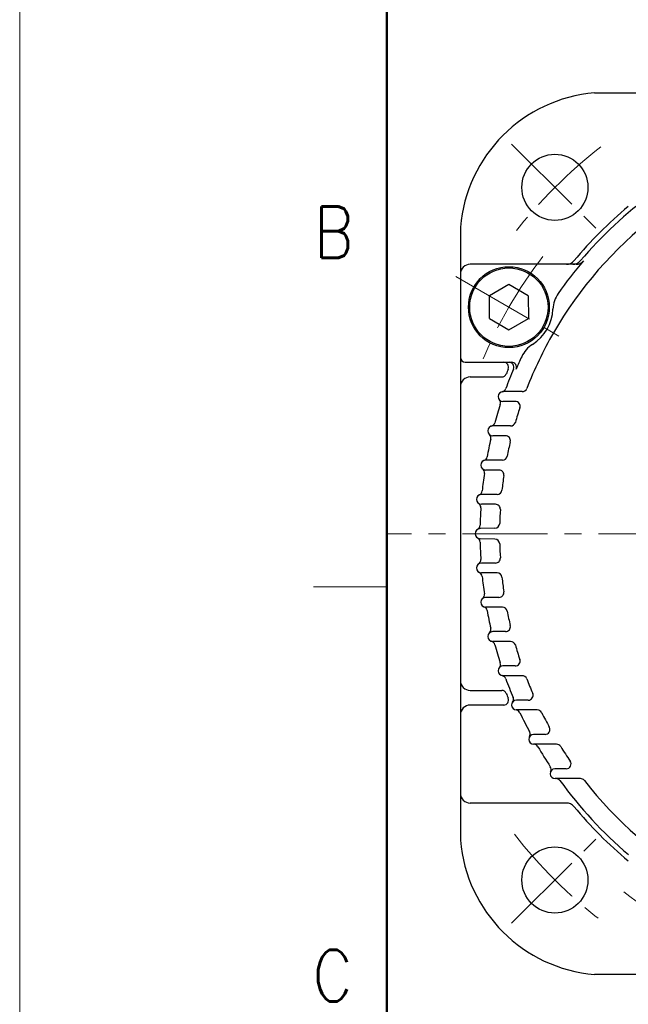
# Model space of a CAD drawing. Header units: millimetres. Extents: x 0 to 1300, y 0 to 891.
# Tile 36 of 124: x 0 to 124, y 510 to 711. Entities that reach past the tile are written whole.
import ezdxf

# ---------------------------------------------------------------- set-up
doc = ezdxf.new("R2010")
doc.units = ezdxf.units.MM
doc.header["$LTSCALE"] = 0.54643
doc.linetypes.add('CENTER', pattern=[50.8, 31.75, -6.35, 6.35, -6.35])
doc.linetypes.add('DOTSX', pattern=[6.35, 3.175, -3.175])
doc.layers.add('NoLayerName_001', color=7, linetype='Continuous')
doc.styles.get("Standard").update_dxf_attribs({"font": 'txt', "bigfont": 'extfont2'})
doc.dimstyles.get("Standard").update_dxf_attribs({"dimtxt": 2.5, "dimasz": 2.5, "dimexe": 1, "dimexo": 1, "dimtad": 1, "dimdec": 3, "dimzin": 0, "dimdsep": 46, "dimtxsty": 'Standard', "dimcen": 2.5, "dimadec": 3, "dimazin": 0, "dimtfac": 0.75, "dimtdec": 3, "dimtmove": 0, "dimatfit": 3, "dimfxl": 1, "dimarcsym": 0})

msp = doc.modelspace()

# ---------------------------------------------------------------- linework, layer by layer
at = {"layer": 'NoLayerName_001', "color": 7, "linetype": 'Continuous', "lineweight": 13}
msp.add_line((0, 0), (0, 891), dxfattribs=at)
at = {"layer": 'NoLayerName_001', "color": 7, "linetype": 'Continuous', "lineweight": 50}
msp.add_line((75, 30), (75, 861), dxfattribs=at)
at = {"layer": 'NoLayerName_001', "color": 7, "linetype": 'Continuous', "lineweight": 25}
for p, q in [((117.4, 696.3696), (242.601, 696.3696)), ((90, 668.9696), (90, 543.7686)), ((113.6129, 661.3696), (92, 661.3696)), ((99.8737, 657.2274), (95.9116, 654.9399)), ((103.8547, 654.9071), (99.8737, 657.2274)), ((95.9306, 650.3321), (95.9116, 654.9399)), ((103.8547, 654.9071), (103.8737, 650.2992)), ((95.9306, 650.3321), (99.9116, 648.0117)), ((99.9116, 648.0117), (103.8737, 650.2992)), ((91, 641.3696), (100.4623, 641.3696)), ((92, 638.3696), (98.4218, 638.3696)), ((102.6114, 635.3696), (98.6858, 635.3696)), ((101.1774, 633.3696), (98.6858, 633.3696)), ((100.2504, 628.3696), (96.6034, 628.3696)), ((99.204, 626.3696), (96.6034, 626.3696)), ((98.5568, 621.3696), (95.1472, 621.3696)), ((97.8721, 619.3696), (95.1472, 619.3696)), ((97.4894, 614.3696), (94.2854, 614.3696)), ((97.1507, 612.3696), (94.2854, 612.3696)), ((97.0529, 607.4755), (93.9995, 607.3956)), ((97.0529, 605.2636), (93.9995, 605.3435)), ((97.1507, 600.3696), (94.2854, 600.3696)), ((97.4894, 598.3696), (94.2854, 598.3696)), ((97.8721, 593.3696), (95.1472, 593.3696)), ((98.5568, 591.3696), (95.1472, 591.3696)), ((99.204, 586.3696), (96.6034, 586.3696)), ((100.2504, 584.3696), (96.6034, 584.3696)), ((101.1774, 579.3696), (98.6858, 579.3696)), ((102.6114, 577.3696), (98.6858, 577.3696)), ((92, 574.3696), (98.4218, 574.3696)), ((98.8335, 571.3696), (92, 571.3696)), ((103.8423, 572.3696), (101.4443, 572.3696)), ((105.7033, 570.3696), (101.4443, 570.3696)), ((107.2745, 565.3696), (104.9533, 565.3696)), ((109.6224, 563.3696), (104.9533, 563.3696)), ((111.5895, 558.3696), (109.2822, 558.3696)), ((114.5172, 556.3696), (109.3247, 556.3696)), ((111.648, 551.3696), (92, 551.3696)), ((158, 516.3696), (117.4, 516.3696))]:
    msp.add_line(p, q, dxfattribs=at)
at = {"layer": 'NoLayerName_001', "color": 4, "linetype": 'CENTER', "lineweight": 13}
for p, q in [((100.4505, 685.9191), (118.1282, 668.2414)), ((89.0673, 658.8696), (110.718, 646.3696)), ((163.3, 606.3696), (75, 606.3696)), ((100.4505, 526.8201), (118.1282, 544.4977))]:
    msp.add_line(p, q, dxfattribs=at)
at = {"layer": 'NoLayerName_001', "color": 2, "linetype": 'DOTSX', "lineweight": 13}
msp.add_line((90.5, 606.3869), (90.5, 606.3523), dxfattribs=at)
at = {"layer": 'NoLayerName_001', "color": 2, "linetype": 'Continuous', "lineweight": 13}
msp.add_line((75, 595.5), (60, 595.5), dxfattribs=at)
at = {"layer": 'NoLayerName_001', "color": 7, "linetype": 'Continuous', "lineweight": 25}
for centre, radius in [((109.2893, 677.0802), 6.75), ((99.8926, 652.6196), 8.25), ((99.8926, 652.6196), 8), ((109.2893, 535.6589), 6.75)]:
    msp.add_circle(centre, radius, dxfattribs=at)
for centre, radius, start, end in [((119.896, 666.4736), 30.0001, 94.7743, 175.22555), ((180, 606.3696), 86, 126.20676, 139.629534), ((180, 606.3696), 87, 129.825341, 140.174659), ((180, 606.3696), 82, 127.912536, 150.00001), ((180, 606.3696), 85.5, 139.350603, 144.998511), ((111.648, 663.3696), 2, 270, 320.174659), ((112.9552, 663.3696), 2, 270, 319.629534), ((113.6129, 663.3696), 2, 270, 319.350603), ((92, 659.3696), 2, 90, 180), ((114.8786, 651.9706), 6, 144.998511, 177.520347), ((99.8926, 652.6196), 9, 302.47967, 357.520347), ((180, 606.3696), 82, 150.00001, 158.810987), ((107.9476, 639.9658), 6, 122.47967, 155.001506), ((91, 642.3696), 1, 180, 270), ((98.8335, 640.3696), 1, 337.271577, 90), ((99.9188, 640.3696), 1, 336.995427, 90), ((100.4623, 640.3696), 1, 336.854741, 90), ((180, 606.3696), 85.5, 155.001506, 156.854741), ((180, 606.3696), 86, 156.995427, 159.851885), ((180, 606.3696), 87, 157.271577, 157.975687), ((92, 636.3696), 2, 90, 180), ((98.4218, 639.3696), 1, 270, 337.975687), ((98.6858, 634.3696), 1, 90, 270), ((98.3239, 636.3366), 1, 280.423883, 339.851885), ((102.6114, 636.3696), 1, 270, 338.810987), ((97.1896, 633.0424), 1, 342.14651, 41.574512), ((101.1774, 632.3696), 1, 341.744618, 90), ((180, 606.3696), 86, 162.14651, 164.718951), ((180, 606.3696), 82, 161.744618, 163.912297), ((96.6034, 627.3696), 1, 90, 270), ((96.0759, 629.2988), 1, 285.290949, 344.718951), ((100.2504, 629.3696), 1, 270, 343.912297), ((180, 606.3696), 86, 167.013576, 169.483772), ((95.2252, 625.9202), 1, 347.013576, 46.441577), ((99.204, 625.3696), 1, 346.766759, 90), ((180, 606.3696), 82, 166.766759, 168.885454), ((95.1472, 620.3696), 1, 90, 270), ((94.4613, 622.2483), 1, 290.05577, 349.483772), ((98.5568, 622.3696), 1, 270, 348.885454), ((93.8942, 618.8108), 1, 351.778397, 51.206399), ((97.8721, 618.3696), 1, 351.687139, 90), ((180, 606.3696), 86, 171.778397, 174.183913), ((180, 606.3696), 82, 171.687139, 173.774965), ((97.4894, 615.3696), 1, 270, 353.774965), ((94.2854, 613.3696), 1, 90, 270), ((93.4479, 615.1858), 1, 294.755911, 354.183913), ((93.1643, 611.7133), 1, 356.478537, 55.906539), ((180, 606.3696), 86, 176.478537, 178.842467), ((97.1507, 611.3696), 1, 356.546356, 90), ((180, 606.3696), 82, 176.546356, 178.546302), ((94.0264, 606.3696), 1.0264, 91.5, 268.5), ((93.0178, 608.1271), 1, 299.851007, 358.842467), ((97.0267, 608.4752), 1, 271.5, 358.546302), ((93.0178, 604.612), 1, 1.157533, 60.148993), ((97.0267, 604.2639), 1, 1.453698, 88.5), ((180, 606.3696), 86, 181.157533, 183.521463), ((180, 606.3696), 82, 181.453698, 183.453644), ((97.1507, 601.3696), 1, 270, 3.453644), ((94.2854, 599.3696), 1, 90, 270), ((93.1643, 601.0258), 1, 304.093461, 3.521463), ((93.4479, 597.5534), 1, 5.816087, 65.244089), ((180, 606.3696), 86, 185.816087, 188.221603), ((97.4894, 597.3696), 1, 6.225035, 90), ((180, 606.3696), 82, 186.225035, 188.312861), ((95.1472, 592.3696), 1, 90, 270), ((93.8942, 593.9284), 1, 308.793601, 8.221603), ((97.8721, 594.3696), 1, 270, 8.312861), ((94.4613, 590.4908), 1, 10.516228, 69.94423), ((98.5568, 590.3696), 1, 11.114546, 90), ((180, 606.3696), 86, 190.516228, 192.986424), ((180, 606.3696), 82, 191.114546, 193.233241), ((99.204, 587.3696), 1, 270, 13.233241), ((96.6034, 585.3696), 1, 90, 270), ((95.2252, 586.8189), 1, 313.558423, 12.986424), ((96.0759, 583.4404), 1, 15.281049, 74.709051), ((180, 606.3696), 86, 195.281049, 197.85349), ((100.2504, 583.3696), 1, 16.087703, 90), ((180, 606.3696), 82, 196.087703, 198.255382), ((98.6858, 578.3696), 1, 90, 270), ((97.1896, 579.6968), 1, 318.425488, 17.85349), ((101.1774, 580.3696), 1, 270, 18.255382), ((98.3239, 576.4026), 1, 20.148115, 79.576117), ((102.6114, 576.3696), 1, 21.189013, 90), ((92, 576.3696), 2, 180, 270), ((180, 606.3696), 86, 200.148115, 202.867747), ((180, 606.3696), 82, 201.189013, 203.427627), ((98.4218, 573.3696), 1, 22.024313, 90), ((180, 606.3696), 87, 202.024313, 202.728423), ((103.8423, 573.3696), 1, 270, 23.427627), ((92, 569.3696), 2, 90, 180), ((98.8335, 572.3696), 1, 270, 22.728423), ((101.4443, 571.3696), 1, 90, 270), ((99.8378, 572.5609), 1, 323.439745, 22.867747), ((101.2557, 569.3785), 1, 25.162372, 84.590374), ((180, 606.3696), 86, 205.162372, 208.086328), ((105.7033, 569.3696), 1, 26.473454, 90), ((180, 606.3696), 82, 206.473454, 208.81138), ((104.9533, 564.3696), 1, 90, 270), ((103.2452, 565.4098), 1, 328.658326, 28.086328), ((107.2745, 566.3696), 1, 270, 28.81138), ((104.9467, 562.3696), 1, 30.380961, 90), ((109.6224, 562.3696), 1, 32.013596, 90), ((180, 606.3696), 86, 210.380961, 213.586698), ((180, 606.3696), 82, 212.013596, 214.490186), ((111.5895, 559.3696), 1, 270, 34.490186), ((109.3247, 557.3696), 1, 94.155354, 270), ((107.5247, 558.2413), 1, 334.158696, 33.586698), ((109.516, 555.3696), 1, 35.888298, 90), ((180, 606.3696), 86, 215.888298, 229.629534), ((114.5172, 555.3696), 1, 37.912536, 90), ((180, 606.3696), 82, 217.912536, 240.00001), ((92, 553.3696), 2, 180, 270), ((111.648, 549.3696), 2, 39.825341, 90), ((180, 606.3696), 87, 219.825341, 230.174659), ((119.896, 546.2656), 30.0001, 184.773, 265.225)]:
    msp.add_arc(centre, radius, start, end, dxfattribs=at)
at = {"layer": 'NoLayerName_001', "color": 4, "linetype": 'CENTER', "lineweight": 13}
for radius, start, end in [(100, 127.833357, 142.166643), (92.5, 142.251424, 157.748576), (100, 217.833357, 232.166643), (92.5, 232.251424, 247.748576)]:
    msp.add_arc((180, 606.3696), radius, start, end, dxfattribs=at)

# ---------------------------------------------------------------- texts
at = {"layer": 'NoLayerName_001', "color": 2, "lineweight": 13, "char_height": 10.5, "attachment_point": 7}
for s, insert in [('\\A1;\\W0.8600;B', (60.0497, 662.6685)), ('\\A1;\\W0.8600;C', (59.8108, 510.8768))]:
    msp.add_mtext(s, dxfattribs=dict(at, insert=insert))

# ---------------------------------------------------------------- leaders
at = {"layer": 'NoLayerName_001', "color": 3, "linetype": 'Continuous', "lineweight": 13, "annotation_type": 0, "has_hookline": 1, "hookline_direction": 1, "text_width": 85.0963}
msp.add_leader([(195.5392, 633.8696), (176.8462, 731.0138), (170.8462, 731.0138)], dimstyle='Standard', override={"dimtxt": 10.5, "dimasz": 6, "dimldrblk": 'OPEN30'}, dxfattribs=at)

doc.saveas('drawing.dxf')
